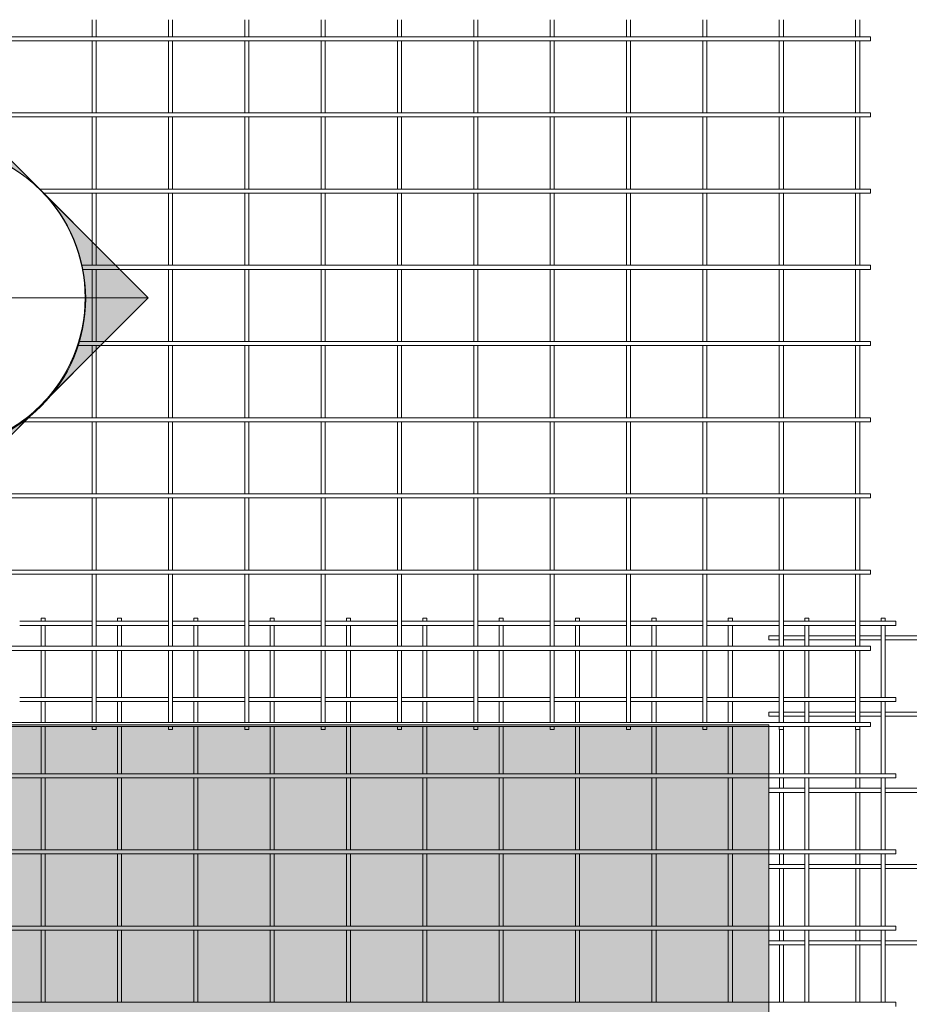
# Model space of a CAD drawing. Header units: millimetres. Extents: x 304 to 8233, y -430 to 3349.
# Tile 4 of 5: x 3812 to 5563, y 1411 to 3349. Entities that reach past the tile are written whole.
import ezdxf

# ---------------------------------------------------------------- set-up
doc = ezdxf.new("R2010")
doc.units = ezdxf.units.MM
for name, color, linetype, lineweight in [('A-DETL-GENF', 92, 'Continuous', 18), ('A-DETL-THIN', 151, 'Continuous', 18), ('A-GENM', 13, 'Continuous', 18), ('G-ANNO-SYMB', 111, 'Continuous', 9)]:
    doc.layers.add(name, color=color, linetype=linetype, lineweight=lineweight)

# ---------------------------------------------------------------- blocks, each defined once
blk = doc.blocks.new('United Steel 668 Standard Mesh - United Steel 668 Standard Mesh-265078-Level 1')
at = {"layer": 'A-GENM'}
for p, q in [((-1682.6, 0), (-1682.6, -6.4)), ((-1674.6, 0), (-1682.6, 0)), ((-1674.6, -6.4), (-1674.6, 0)), ((-1532.3, 0), (-1532.3, -6.4)), ((-1524.3, 0), (-1532.3, 0)), ((-1524.3, -6.4), (-1524.3, 0)), ((-1382, 0), (-1382, -6.4)), ((-1374, 0), (-1382, 0)), ((-1374, -6.4), (-1374, 0)), ((-1231.6, 0), (-1231.6, -6.5)), ((-1223.6, 0), (-1231.6, 0)), ((-1223.6, -6.5), (-1223.6, 0)), ((-1081.3, 0), (-1081.3, -6.5)), ((-1073.3, 0), (-1081.3, 0)), ((-1073.3, -6.5), (-1073.3, 0)), ((-931, 0), (-931, -6.5)), ((-923, 0), (-931, 0)), ((-923, -6.5), (-923, 0)), ((-780.7, 0), (-780.7, -6.5)), ((-772.7, 0), (-780.7, 0)), ((-772.7, -6.5), (-772.7, 0)), ((-630.3, 0), (-630.3, -6.3)), ((-622.3, 0), (-630.3, 0)), ((-622.3, -6.3), (-622.3, 0)), ((-480, 0), (-480, -6.3)), ((-472, 0), (-480, 0)), ((-472, -6.3), (-472, 0)), ((-329.7, 0), (-329.7, -6.3)), ((-321.7, 0), (-329.7, 0)), ((-321.7, -6.3), (-321.7, 0)), ((-179.3, 0), (-179.3, -6.3)), ((-171.3, 0), (-179.3, 0)), ((-171.3, -6.3), (-171.3, 0)), ((-29, 0), (-29, -6.3)), ((-21, 0), (-29, 0)), ((-21, -6.3), (-21, 0)), ((-1582.3, -6.3), (-1724.6, -6.3)), ((-1724.6, -14.3), (-1582.3, -14.3)), ((-1682.6, -14.1), (-1682.6, -55.8)), ((-1674.6, -55.8), (-1674.6, -14.1)), ((-1432, -6.3), (-1574.3, -6.3)), ((-1574.3, -14.3), (-1432, -14.3)), ((-1532.3, -14.1), (-1532.3, -55.8)), ((-1524.3, -55.8), (-1524.3, -14.1)), ((-1281.6, -6.3), (-1424, -6.3)), ((-1424, -14.3), (-1281.6, -14.3)), ((-1382, -14.1), (-1382, -55.8)), ((-1374, -55.9), (-1374, -14.1)), ((-1131.3, -6.3), (-1273.6, -6.3)), ((-1273.6, -14.3), (-1131.3, -14.3)), ((-1231.6, -14.1), (-1231.6, -55.9)), ((-1223.6, -55.9), (-1223.6, -14.1)), ((-981, -6.3), (-1123.3, -6.3)), ((-1123.3, -14.3), (-981, -14.3)), ((-1081.3, -14.1), (-1081.3, -55.8)), ((-1073.3, -55.8), (-1073.3, -14.1)), ((-830.7, -6.3), (-973, -6.3)), ((-973, -14.3), (-830.7, -14.3)), ((-931, -14.1), (-931, -55.8)), ((-923, -55.8), (-923, -14.1)), ((-680.3, -6.3), (-822.7, -6.3)), ((-822.7, -14.3), (-680.3, -14.3)), ((-780.7, -14.1), (-780.7, -55.8)), ((-772.7, -55.8), (-772.7, -14.1)), ((-530, -6.3), (-672.3, -6.3)), ((-672.3, -14.3), (-530, -14.3)), ((-630.3, -14.3), (-630.3, -55.6)), ((-622.3, -55.6), (-622.3, -14.3)), ((-379.7, -6.3), (-522, -6.3)), ((-522, -14.3), (-379.7, -14.3)), ((-480, -14.3), (-480, -55.6)), ((-472, -55.6), (-472, -14.3)), ((-229.3, -6.3), (-371.7, -6.3)), ((-371.7, -14.3), (-229.3, -14.3)), ((-329.7, -14.3), (-329.7, -55.6)), ((-321.7, -55.6), (-321.7, -14.3)), ((-79, -6.3), (-221.3, -6.3)), ((-221.3, -14.3), (-79, -14.3)), ((-179.3, -14.3), (-179.3, -55.6)), ((-171.3, -55.6), (-171.3, -14.3)), ((0, -6.3), (-71, -6.3)), ((-71, -14.3), (0, -14.3)), ((-29, -14.3), (-29, -156.3)), ((-21, -156.3), (-21, -14.3)), ((0, -14.3), (0, -6.3)), ((-1682.6, -63.5), (-1682.6, -156.4)), ((-1674.6, -156.4), (-1674.6, -63.5)), ((-1532.3, -63.5), (-1532.3, -156.4)), ((-1524.3, -156.4), (-1524.3, -63.5)), ((-1382, -63.5), (-1382, -156.4)), ((-1374, -156.4), (-1374, -63.5)), ((-1231.6, -63.5), (-1231.6, -156.5)), ((-1223.6, -156.5), (-1223.6, -63.5)), ((-1081.3, -63.5), (-1081.3, -156.5)), ((-1073.3, -156.5), (-1073.3, -63.5)), ((-931, -63.5), (-931, -156.5)), ((-923, -156.5), (-923, -63.5)), ((-780.7, -63.5), (-780.7, -156.5)), ((-772.7, -156.5), (-772.7, -63.5)), ((-630.3, -63.6), (-630.3, -156.3)), ((-622.3, -156.3), (-622.3, -63.6)), ((-480, -63.6), (-480, -156.3)), ((-472, -156.3), (-472, -63.6)), ((-329.7, -63.6), (-329.7, -156.3)), ((-321.7, -156.3), (-321.7, -63.6)), ((-179.3, -63.6), (-179.3, -156.3)), ((-171.3, -156.3), (-171.3, -63.6)), ((-1582.3, -156.3), (-1724.6, -156.3)), ((-1724.6, -164.3), (-1582.3, -164.3)), ((-1682.6, -164.1), (-1682.6, -205.8)), ((-1674.6, -205.8), (-1674.6, -164.1)), ((-1432, -156.3), (-1574.3, -156.3)), ((-1574.3, -164.3), (-1432, -164.3)), ((-1532.3, -164.1), (-1532.3, -205.8)), ((-1524.3, -205.8), (-1524.3, -164.1)), ((-1281.6, -156.3), (-1424, -156.3)), ((-1424, -164.3), (-1281.6, -164.3)), ((-1382, -164.1), (-1382, -205.8)), ((-1374, -205.9), (-1374, -164.1)), ((-1131.3, -156.3), (-1273.6, -156.3)), ((-1273.6, -164.3), (-1131.3, -164.3)), ((-1231.6, -164.1), (-1231.6, -205.9)), ((-1223.6, -205.9), (-1223.6, -164.1)), ((-981, -156.3), (-1123.3, -156.3)), ((-1123.3, -164.3), (-981, -164.3)), ((-1081.3, -164.1), (-1081.3, -205.8)), ((-1073.3, -205.8), (-1073.3, -164.1)), ((-830.7, -156.3), (-973, -156.3)), ((-973, -164.3), (-830.7, -164.3)), ((-931, -164.1), (-931, -205.8)), ((-923, -205.8), (-923, -164.1)), ((-680.3, -156.3), (-822.7, -156.3)), ((-822.7, -164.3), (-680.3, -164.3)), ((-780.7, -164.1), (-780.7, -205.8)), ((-772.7, -205.8), (-772.7, -164.1)), ((-530, -156.3), (-672.3, -156.3)), ((-672.3, -164.3), (-530, -164.3)), ((-630.3, -164.3), (-630.3, -205.6)), ((-622.3, -205.6), (-622.3, -164.3)), ((-379.7, -156.3), (-522, -156.3)), ((-522, -164.3), (-379.7, -164.3)), ((-480, -164.3), (-480, -205.6)), ((-472, -205.6), (-472, -164.3)), ((-229.3, -156.3), (-371.7, -156.3)), ((-371.7, -164.3), (-229.3, -164.3)), ((-329.7, -164.3), (-329.7, -205.6)), ((-321.7, -205.6), (-321.7, -164.3)), ((-79, -156.3), (-221.3, -156.3)), ((-221.3, -164.3), (-79, -164.3)), ((-179.3, -164.3), (-179.3, -205.6)), ((-171.3, -205.6), (-171.3, -164.3)), ((0, -156.3), (-71, -156.3)), ((-71, -164.3), (0, -164.3)), ((-29, -164.3), (-29, -306.3)), ((-21, -306.3), (-21, -164.3)), ((0, -164.3), (0, -156.3)), ((-1682.6, -213.5), (-1682.6, -306.4)), ((-1674.6, -306.4), (-1674.6, -213.5)), ((-1532.3, -213.5), (-1532.3, -306.4)), ((-1524.3, -306.4), (-1524.3, -213.5)), ((-1382, -213.5), (-1382, -306.4)), ((-1374, -306.4), (-1374, -213.5)), ((-1231.6, -213.5), (-1231.6, -306.5)), ((-1223.6, -306.5), (-1223.6, -213.5)), ((-1081.3, -213.5), (-1081.3, -306.5)), ((-1073.3, -306.5), (-1073.3, -213.5)), ((-931, -213.5), (-931, -306.5)), ((-923, -306.5), (-923, -213.5)), ((-780.7, -213.5), (-780.7, -306.5)), ((-772.7, -306.5), (-772.7, -213.5)), ((-630.3, -213.6), (-630.3, -306.3)), ((-622.3, -306.3), (-622.3, -213.6)), ((-480, -213.6), (-480, -306.3)), ((-472, -306.3), (-472, -213.6)), ((-329.7, -213.6), (-329.7, -306.3)), ((-321.7, -306.3), (-321.7, -213.6)), ((-179.3, -213.6), (-179.3, -306.3)), ((-171.3, -306.3), (-171.3, -213.6)), ((-250.1, -306.3), (-4560, -306.3)), ((0, -306.3), (-250.1, -306.3)), ((0, -314.3), (0, -306.3)), ((-4560, -314.3), (-250.1, -314.3)), ((-1682.6, -314.1), (-1682.6, -456.4)), ((-1674.6, -456.4), (-1674.6, -314.1)), ((-1532.3, -314.1), (-1532.3, -456.4)), ((-1524.3, -456.4), (-1524.3, -314.1)), ((-1382, -314.1), (-1382, -456.4)), ((-1374, -456.4), (-1374, -314.1)), ((-1231.6, -314.1), (-1231.6, -456.5)), ((-1223.6, -456.5), (-1223.6, -314.1)), ((-1081.3, -314.1), (-1081.3, -456.5)), ((-1073.3, -456.5), (-1073.3, -314.1)), ((-931, -314.1), (-931, -456.5)), ((-923, -456.5), (-923, -314.1)), ((-780.7, -314.1), (-780.7, -456.5)), ((-772.7, -456.5), (-772.7, -314.1)), ((-630.3, -314.3), (-630.3, -456.3)), ((-622.3, -456.3), (-622.3, -314.3)), ((-480, -314.3), (-480, -456.3)), ((-472, -456.3), (-472, -314.3)), ((-329.7, -314.3), (-329.7, -456.3)), ((-321.7, -456.3), (-321.7, -314.3)), ((-250.1, -314.3), (0, -314.3)), ((-179.3, -314.3), (-179.3, -456.3)), ((-171.3, -456.3), (-171.3, -314.3)), ((-29, -314.3), (-29, -456.3)), ((-21, -456.3), (-21, -314.3)), ((-250.1, -456.3), (-4560, -456.3)), ((-4560, -464.3), (-250.1, -464.3)), ((-1682.6, -464.1), (-1682.6, -606.4)), ((-1674.6, -606.4), (-1674.6, -464.1)), ((-1532.3, -464.1), (-1532.3, -606.4)), ((-1524.3, -606.4), (-1524.3, -464.1)), ((-1382, -464.1), (-1382, -606.4)), ((-1374, -606.4), (-1374, -464.1)), ((-1231.6, -464.1), (-1231.6, -606.5)), ((-1223.6, -606.5), (-1223.6, -464.1)), ((-1081.3, -464.1), (-1081.3, -606.5)), ((-1073.3, -606.5), (-1073.3, -464.1)), ((-931, -464.1), (-931, -606.5)), ((-923, -606.5), (-923, -464.1)), ((-780.7, -464.1), (-780.7, -606.5)), ((-772.7, -606.5), (-772.7, -464.1)), ((-630.3, -464.3), (-630.3, -606.3)), ((-622.3, -606.3), (-622.3, -464.3)), ((-480, -464.3), (-480, -606.3)), ((-472, -606.3), (-472, -464.3)), ((-329.7, -464.3), (-329.7, -606.3)), ((-321.7, -606.3), (-321.7, -464.3)), ((0, -456.3), (-250.1, -456.3)), ((-250.1, -464.3), (0, -464.3)), ((-179.3, -464.3), (-179.3, -606.3)), ((-171.3, -606.3), (-171.3, -464.3)), ((-29, -464.3), (-29, -606.3)), ((-21, -606.3), (-21, -464.3)), ((0, -464.3), (0, -456.3)), ((-250.1, -606.3), (-4560, -606.3)), ((-4560, -614.3), (-250.1, -614.3)), ((-1682.6, -614.1), (-1682.6, -756.4)), ((-1674.6, -756.4), (-1674.6, -614.1)), ((-1532.3, -614.1), (-1532.3, -756.4)), ((-1524.3, -756.4), (-1524.3, -614.1)), ((-1382, -614.1), (-1382, -756.4)), ((-1374, -756.4), (-1374, -614.1)), ((-1231.6, -614.1), (-1231.6, -756.5)), ((-1223.6, -756.5), (-1223.6, -614.1)), ((-1081.3, -614.1), (-1081.3, -756.5)), ((-1073.3, -756.5), (-1073.3, -614.1)), ((-931, -614.1), (-931, -756.5)), ((-923, -756.5), (-923, -614.1)), ((-780.7, -614.1), (-780.7, -756.5)), ((-772.7, -756.5), (-772.7, -614.1)), ((-630.3, -614.3), (-630.3, -756.3)), ((-622.3, -756.3), (-622.3, -614.3)), ((-480, -614.3), (-480, -756.3)), ((-472, -756.3), (-472, -614.3)), ((-329.7, -614.3), (-329.7, -756.3)), ((-321.7, -756.3), (-321.7, -614.3)), ((0, -606.3), (-250.1, -606.3)), ((-250.1, -614.3), (0, -614.3)), ((-179.3, -614.3), (-179.3, -756.3)), ((-171.3, -756.3), (-171.3, -614.3)), ((-29, -614.3), (-29, -756.3)), ((-21, -756.3), (-21, -614.3)), ((0, -614.3), (0, -606.3)), ((-250.1, -756.3), (-4560, -756.3)), ((0, -756.3), (-250.1, -756.3)), ((0, -764.3), (0, -756.3))]:
    blk.add_line(p, q, dxfattribs=at)
blk = doc.blocks.new('United Steel 668 Standard Mesh - United Steel 668 Standard Mesh-V1-Level 1')
at = {"layer": 'A-GENM'}
for p, q in [((-1532.3, -572.8), (-1532.3, -606.4)), ((-1524.3, -606.4), (-1524.3, -572.8)), ((-1382, -572.8), (-1382, -606.4)), ((-1374, -606.4), (-1374, -572.8)), ((-1231.6, -572.8), (-1231.6, -606.5)), ((-1223.6, -606.5), (-1223.6, -572.8)), ((-1081.3, -572.8), (-1081.3, -606.5)), ((-1073.3, -606.5), (-1073.3, -572.8)), ((-931, -572.8), (-931, -606.5)), ((-923, -606.5), (-923, -572.8)), ((-780.7, -572.8), (-780.7, -606.5)), ((-772.7, -606.5), (-772.7, -572.8)), ((-630.3, -572.8), (-630.3, -606.3)), ((-622.3, -606.3), (-622.3, -572.8)), ((-480, -572.8), (-480, -606.3)), ((-472, -606.3), (-472, -572.8)), ((-329.7, -572.8), (-329.7, -606.3)), ((-321.7, -606.3), (-321.7, -572.8)), ((-179.3, -572.8), (-179.3, -606.3)), ((-171.3, -606.3), (-171.3, -572.8)), ((-29, -572.8), (-29, -606.3)), ((-21, -606.3), (-21, -572.8)), ((0, -606.3), (-4560, -606.3)), ((-4560, -614.3), (0, -614.3)), ((-1532.3, -614.1), (-1532.3, -756.4)), ((-1524.3, -756.4), (-1524.3, -614.1)), ((-1382, -614.1), (-1382, -756.4)), ((-1374, -756.4), (-1374, -614.1)), ((-1231.6, -614.1), (-1231.6, -756.5)), ((-1223.6, -756.5), (-1223.6, -614.1)), ((-1081.3, -614.1), (-1081.3, -756.5)), ((-1073.3, -756.5), (-1073.3, -614.1)), ((-931, -614.1), (-931, -756.5)), ((-923, -756.5), (-923, -614.1)), ((-780.7, -614.1), (-780.7, -756.5)), ((-772.7, -756.5), (-772.7, -614.1)), ((-630.3, -614.3), (-630.3, -756.3)), ((-622.3, -756.3), (-622.3, -614.3)), ((-480, -614.3), (-480, -756.3)), ((-472, -756.3), (-472, -614.3)), ((-329.7, -614.3), (-329.7, -756.3)), ((-321.7, -756.3), (-321.7, -614.3)), ((-179.3, -614.3), (-179.3, -756.3)), ((-171.3, -756.3), (-171.3, -614.3)), ((-29, -614.3), (-29, -756.3)), ((-21, -756.3), (-21, -614.3)), ((0, -614.3), (0, -606.3)), ((0, -756.3), (-4560, -756.3)), ((-4560, -764.3), (0, -764.3)), ((-1532.3, -764.1), (-1532.3, -906.4)), ((-1524.3, -906.4), (-1524.3, -764.1)), ((-1382, -764.1), (-1382, -906.4)), ((-1374, -906.4), (-1374, -764.1)), ((-1231.6, -764.1), (-1231.6, -906.5)), ((-1223.6, -906.5), (-1223.6, -764.1)), ((-1081.3, -764.1), (-1081.3, -906.5)), ((-1073.3, -906.5), (-1073.3, -764.1)), ((-931, -764.1), (-931, -906.5)), ((-923, -906.5), (-923, -764.1)), ((-780.7, -764.1), (-780.7, -906.5)), ((-772.7, -906.5), (-772.7, -764.1)), ((-630.3, -764.3), (-630.3, -906.3)), ((-622.3, -906.3), (-622.3, -764.3)), ((-480, -764.3), (-480, -906.3)), ((-472, -906.3), (-472, -764.3)), ((-329.7, -764.3), (-329.7, -906.3)), ((-321.7, -906.3), (-321.7, -764.3)), ((-179.3, -764.3), (-179.3, -906.3)), ((-171.3, -906.3), (-171.3, -764.3)), ((-29, -764.3), (-29, -906.3)), ((-21, -906.3), (-21, -764.3)), ((0, -764.3), (0, -756.3)), ((0, -906.3), (-1636.3, -906.3)), ((0, -914.3), (0, -906.3)), ((-1628.5, -914.3), (0, -914.3)), ((-1532.3, -914.1), (-1532.3, -1056.4)), ((-1524.3, -1056.4), (-1524.3, -914.1)), ((-1382, -914.1), (-1382, -1056.4)), ((-1374, -1056.4), (-1374, -914.1)), ((-1231.6, -914.1), (-1231.6, -1056.5)), ((-1223.6, -1056.5), (-1223.6, -914.1)), ((-1081.3, -914.1), (-1081.3, -1056.5)), ((-1073.3, -1056.5), (-1073.3, -914.1)), ((-931, -914.1), (-931, -1056.5)), ((-923, -1056.5), (-923, -914.1)), ((-780.7, -914.1), (-780.7, -1056.5)), ((-772.7, -1056.5), (-772.7, -914.1)), ((-630.3, -914.3), (-630.3, -1056.3)), ((-622.3, -1056.3), (-622.3, -914.3)), ((-480, -914.3), (-480, -1056.3)), ((-472, -1056.3), (-472, -914.3)), ((-329.7, -914.3), (-329.7, -1056.3)), ((-321.7, -1056.3), (-321.7, -914.3)), ((-179.3, -914.3), (-179.3, -1056.3)), ((-171.3, -1056.3), (-171.3, -914.3)), ((-29, -914.3), (-29, -1056.3)), ((-21, -1056.3), (-21, -914.3)), ((0, -1056.3), (-1552, -1056.3)), ((-1550.2, -1064.3), (0, -1064.3)), ((-1532.3, -1064.1), (-1532.3, -1206.4)), ((-1524.3, -1206.4), (-1524.3, -1064.1)), ((-1382, -1064.1), (-1382, -1206.4)), ((-1374, -1206.4), (-1374, -1064.1)), ((-1231.6, -1064.1), (-1231.6, -1206.5)), ((-1223.6, -1206.5), (-1223.6, -1064.1)), ((-1081.3, -1064.1), (-1081.3, -1206.5)), ((-1073.3, -1206.5), (-1073.3, -1064.1)), ((-931, -1064.1), (-931, -1206.5)), ((-923, -1206.5), (-923, -1064.1)), ((-780.7, -1064.1), (-780.7, -1206.5)), ((-772.7, -1206.5), (-772.7, -1064.1)), ((-630.3, -1064.3), (-630.3, -1206.3)), ((-622.3, -1206.3), (-622.3, -1064.3)), ((-480, -1064.3), (-480, -1206.3)), ((-472, -1206.3), (-472, -1064.3)), ((-329.7, -1064.3), (-329.7, -1206.3)), ((-321.7, -1206.3), (-321.7, -1064.3)), ((-179.3, -1064.3), (-179.3, -1206.3)), ((-171.3, -1206.3), (-171.3, -1064.3)), ((-29, -1064.3), (-29, -1206.3)), ((-21, -1206.3), (-21, -1064.3)), ((0, -1064.3), (0, -1056.3)), ((-1560.7, -1214.3), (0, -1214.3)), ((0, -1206.3), (-1558.3, -1206.3)), ((-1532.3, -1214.2), (-1532.3, -1356.4)), ((-1524.3, -1356.4), (-1524.3, -1214.2)), ((-1382, -1214.2), (-1382, -1356.4)), ((-1374, -1356.4), (-1374, -1214.2)), ((-1231.6, -1214.2), (-1231.6, -1356.5)), ((-1223.6, -1356.5), (-1223.6, -1214.2)), ((-1081.3, -1214.2), (-1081.3, -1356.5)), ((-1073.3, -1356.5), (-1073.3, -1214.2)), ((-931, -1214.2), (-931, -1356.5)), ((-923, -1356.5), (-923, -1214.2)), ((-780.7, -1214.2), (-780.7, -1356.5)), ((-772.7, -1356.5), (-772.7, -1214.2)), ((-630.3, -1214.3), (-630.3, -1356.3)), ((-622.3, -1356.3), (-622.3, -1214.3)), ((-480, -1214.3), (-480, -1356.3)), ((-472, -1356.3), (-472, -1214.3)), ((-329.7, -1214.3), (-329.7, -1356.3)), ((-321.7, -1356.3), (-321.7, -1214.3)), ((-179.3, -1214.3), (-179.3, -1356.3)), ((-171.3, -1356.3), (-171.3, -1214.3)), ((-29, -1214.3), (-29, -1356.3)), ((-21, -1356.3), (-21, -1214.3)), ((0, -1214.3), (0, -1206.3)), ((0, -1356.3), (-1660, -1356.3)), ((0, -1364.3), (0, -1356.3)), ((-1669.7, -1364.3), (0, -1364.3)), ((-1532.3, -1364.2), (-1532.3, -1506.4)), ((-1524.3, -1506.4), (-1524.3, -1364.2)), ((-1382, -1364.2), (-1382, -1506.4)), ((-1374, -1506.4), (-1374, -1364.2)), ((-1231.6, -1364.2), (-1231.6, -1506.5)), ((-1223.6, -1506.5), (-1223.6, -1364.2)), ((-1081.3, -1364.2), (-1081.3, -1506.5)), ((-1073.3, -1506.5), (-1073.3, -1364.2)), ((-931, -1364.2), (-931, -1506.5)), ((-923, -1506.5), (-923, -1364.2)), ((-780.7, -1364.2), (-780.7, -1506.5)), ((-772.7, -1506.5), (-772.7, -1364.2)), ((-630.3, -1364.3), (-630.3, -1506.3)), ((-622.3, -1506.3), (-622.3, -1364.3)), ((-480, -1364.3), (-480, -1506.3)), ((-472, -1506.3), (-472, -1364.3)), ((-329.7, -1364.3), (-329.7, -1506.3)), ((-321.7, -1506.3), (-321.7, -1364.3)), ((-179.3, -1364.3), (-179.3, -1506.3)), ((-171.3, -1506.3), (-171.3, -1364.3)), ((-29, -1364.3), (-29, -1506.3)), ((-21, -1506.3), (-21, -1364.3)), ((0, -1506.3), (-4560, -1506.3)), ((0, -1514.3), (0, -1506.3)), ((-4560, -1514.3), (0, -1514.3)), ((-1532.3, -1514.2), (-1532.3, -1656.4)), ((-1524.3, -1656.4), (-1524.3, -1514.2)), ((-1382, -1514.2), (-1382, -1656.4)), ((-1374, -1656.4), (-1374, -1514.2)), ((-1231.6, -1514.2), (-1231.6, -1656.5)), ((-1223.6, -1656.5), (-1223.6, -1514.2)), ((-1081.3, -1514.2), (-1081.3, -1656.5)), ((-1073.3, -1656.5), (-1073.3, -1514.2)), ((-931, -1514.2), (-931, -1656.5)), ((-923, -1656.5), (-923, -1514.2)), ((-780.7, -1514.2), (-780.7, -1656.5)), ((-772.7, -1656.5), (-772.7, -1514.2)), ((-630.3, -1514.3), (-630.3, -1656.3)), ((-622.3, -1656.3), (-622.3, -1514.3)), ((-480, -1514.3), (-480, -1656.3)), ((-472, -1656.3), (-472, -1514.3)), ((-329.7, -1514.3), (-329.7, -1656.3)), ((-321.7, -1656.3), (-321.7, -1514.3)), ((-179.3, -1514.3), (-179.3, -1656.3)), ((-171.3, -1656.3), (-171.3, -1514.3)), ((-29, -1514.3), (-29, -1656.3)), ((-21, -1656.3), (-21, -1514.3)), ((0, -1656.3), (-4560, -1656.3)), ((-4560, -1664.3), (0, -1664.3)), ((-1532.3, -1664.2), (-1532.3, -1806.4)), ((-1524.3, -1806.4), (-1524.3, -1664.2)), ((-1382, -1664.2), (-1382, -1806.4)), ((-1374, -1806.4), (-1374, -1664.2)), ((-1231.6, -1664.2), (-1231.6, -1806.6)), ((-1223.6, -1806.6), (-1223.6, -1664.2)), ((-1081.3, -1664.2), (-1081.3, -1806.5)), ((-1073.3, -1806.5), (-1073.3, -1664.2)), ((-931, -1664.2), (-931, -1806.5)), ((-923, -1806.5), (-923, -1664.2)), ((-780.7, -1664.2), (-780.7, -1806.5)), ((-772.7, -1806.5), (-772.7, -1664.2)), ((-630.3, -1664.3), (-630.3, -1806.3)), ((-622.3, -1806.3), (-622.3, -1664.3)), ((-480, -1664.3), (-480, -1806.3)), ((-472, -1806.3), (-472, -1664.3)), ((-329.7, -1664.3), (-329.7, -1806.3)), ((-321.7, -1806.3), (-321.7, -1664.3)), ((-179.3, -1664.3), (-179.3, -1806.3)), ((-171.3, -1806.3), (-171.3, -1664.3)), ((-29, -1664.3), (-29, -1806.3)), ((-21, -1806.3), (-21, -1664.3)), ((0, -1664.3), (0, -1656.3)), ((0, -1806.3), (-4560, -1806.3)), ((-4560, -1814.3), (0, -1814.3)), ((-1532.3, -1814.2), (-1532.3, -1956.4)), ((-1524.3, -1956.4), (-1524.3, -1814.2)), ((-1382, -1814.2), (-1382, -1956.4)), ((-1374, -1956.4), (-1374, -1814.2)), ((-1231.6, -1814.2), (-1231.6, -1956.6)), ((-1223.6, -1956.6), (-1223.6, -1814.2)), ((-1081.3, -1814.2), (-1081.3, -1956.5)), ((-1073.3, -1956.5), (-1073.3, -1814.2)), ((-931, -1814.2), (-931, -1956.5)), ((-923, -1956.5), (-923, -1814.2)), ((-780.7, -1814.2), (-780.7, -1956.5)), ((-772.7, -1956.5), (-772.7, -1814.2)), ((-630.3, -1814.3), (-630.3, -1956.3)), ((-622.3, -1956.3), (-622.3, -1814.3)), ((-480, -1814.3), (-480, -1956.3)), ((-472, -1956.3), (-472, -1814.3)), ((-329.7, -1814.3), (-329.7, -1956.3)), ((-321.7, -1956.3), (-321.7, -1814.3)), ((-179.3, -1814.3), (-179.3, -1956.3)), ((-171.3, -1956.3), (-171.3, -1814.3)), ((-29, -1814.3), (-29, -1956.3)), ((-21, -1956.3), (-21, -1814.3)), ((0, -1814.3), (0, -1806.3)), ((0, -1956.3), (-4560, -1956.3)), ((0, -1964.3), (0, -1956.3)), ((-4510, -1964.3), (-200.1, -1964.3)), ((-1532.3, -1964.2), (-1532.3, -1970)), ((-1532.3, -1970), (-1524.3, -1970)), ((-1524.3, -1970), (-1524.3, -1964.2)), ((-1382, -1964.2), (-1382, -1970)), ((-1382, -1970), (-1374, -1970)), ((-1374, -1970), (-1374, -1964.2)), ((-1231.6, -1964.2), (-1231.6, -1970)), ((-1231.6, -1970), (-1223.6, -1970)), ((-1223.6, -1970), (-1223.6, -1964.2)), ((-1081.3, -1964.2), (-1081.3, -1970)), ((-1081.3, -1970), (-1073.3, -1970)), ((-1073.3, -1970), (-1073.3, -1964.2)), ((-931, -1964.2), (-931, -1970)), ((-931, -1970), (-923, -1970)), ((-923, -1970), (-923, -1964.2)), ((-780.7, -1964.2), (-780.7, -1970)), ((-780.7, -1970), (-772.7, -1970)), ((-772.7, -1970), (-772.7, -1964.2)), ((-630.3, -1964.3), (-630.3, -1970)), ((-630.3, -1970), (-622.3, -1970)), ((-622.3, -1970), (-622.3, -1964.3)), ((-480, -1964.3), (-480, -1970)), ((-480, -1970), (-472, -1970)), ((-472, -1970), (-472, -1964.3)), ((-329.7, -1964.3), (-329.7, -1970)), ((-329.7, -1970), (-321.7, -1970)), ((-321.7, -1970), (-321.7, -1964.3)), ((-200.1, -1964.3), (0, -1964.3)), ((-179.3, -1964.3), (-179.3, -1970)), ((-179.3, -1970), (-171.3, -1970)), ((-171.3, -1970), (-171.3, -1964.3)), ((-29, -1964.3), (-29, -1970)), ((-29, -1970), (-21, -1970)), ((-21, -1970), (-21, -1964.3))]:
    blk.add_line(p, q, dxfattribs=at)
blk = doc.blocks.new('United Steel 668 Standard Mesh - United Steel 668 Standard Mesh-V2-Level 1')
at = {"layer": 'A-GENM'}
for p, q in [((-4530.9, 0), (-4531.4, 0)), ((-4530.9, -6.3), (-4530.9, 0)), ((-4380.6, 0), (-4381.1, 0)), ((-4380.6, -6.3), (-4380.6, 0)), ((-4539.3, -6.3), (-4560, -6.3)), ((-4560, -6.3), (-4560, -14.3)), ((-4560, -14.3), (-4539.3, -14.3)), ((-4489.3, -6.3), (-4531.3, -6.3)), ((-4531.3, -14.3), (-4489.3, -14.3)), ((-4530.9, -26.9), (-4530.9, -14.3)), ((-4388.9, -6.3), (-4481.3, -6.3)), ((-4481.3, -14.3), (-4388.9, -14.3)), ((-4338.9, -6.3), (-4380.9, -6.3)), ((-4380.9, -14.3), (-4338.9, -14.3)), ((-4380.6, -26.9), (-4380.6, -14.2)), ((-2833.3, -6.3), (-4330.9, -6.3)), ((-4330.9, -14.3), (-2833.3, -14.3)), ((-4530.9, -127.5), (-4530.9, -34.9)), ((-4380.6, -127.5), (-4380.6, -34.9)), ((-4530.9, -156.3), (-4530.9, -135.5)), ((-4380.6, -156.3), (-4380.6, -135.5)), ((-4539.3, -156.3), (-4560, -156.3)), ((-4560, -156.3), (-4560, -164.3)), ((-4560, -164.3), (-4539.3, -164.3)), ((-4489.2, -156.3), (-4531.3, -156.3)), ((-4531.3, -164.3), (-4489.2, -164.3)), ((-4530.9, -176.9), (-4530.9, -164.3)), ((-4388.9, -156.3), (-4481.3, -156.3)), ((-4481.3, -164.3), (-4388.9, -164.3)), ((-4338.9, -156.3), (-4380.9, -156.3)), ((-4380.9, -164.3), (-4338.9, -164.3)), ((-4380.6, -176.9), (-4380.6, -164.3)), ((-2833.3, -156.3), (-4330.9, -156.3)), ((-4330.9, -164.3), (-2833.3, -164.3)), ((-4538.9, -190.6), (-4538.9, -277.5)), ((-4530.9, -277.5), (-4530.9, -184.9)), ((-4388.6, -190.6), (-4388.6, -277.5)), ((-4380.6, -277.5), (-4380.6, -184.9)), ((-4538.9, -285.5), (-4538.9, -306.3)), ((-4530.9, -306.3), (-4530.9, -285.5)), ((-4388.6, -285.5), (-4388.6, -306.3)), ((-4380.6, -306.3), (-4380.6, -285.5)), ((-4489, -306.3), (-4560, -306.3)), ((-4560, -306.3), (-4560, -314.3)), ((-4338.7, -306.3), (-4481.5, -306.3)), ((-2833.3, -306.3), (-4331.1, -306.3)), ((-4560, -314.3), (-4489, -314.3)), ((-4538.9, -314.3), (-4538.9, -427.5)), ((-4530.9, -427.5), (-4530.9, -314.3)), ((-4481.5, -314.3), (-4338.7, -314.3)), ((-4388.6, -314.3), (-4388.6, -427.5)), ((-4380.6, -427.5), (-4380.6, -314.3)), ((-4331.1, -314.3), (-2833.3, -314.3)), ((-4538.9, -435.5), (-4538.9, -456.3)), ((-4530.9, -456.3), (-4530.9, -435.5)), ((-4388.6, -435.5), (-4388.6, -456.3)), ((-4380.6, -456.3), (-4380.6, -435.5)), ((-4489, -456.3), (-4560, -456.3)), ((-4560, -456.3), (-4560, -464.3)), ((-4560, -464.3), (-4489, -464.3)), ((-4538.9, -464.3), (-4538.9, -577.5)), ((-4530.9, -577.5), (-4530.9, -464.3)), ((-4338.7, -456.3), (-4481.5, -456.3)), ((-4481.5, -464.3), (-4338.7, -464.3)), ((-4388.6, -464.3), (-4388.6, -577.5)), ((-4380.6, -577.5), (-4380.6, -464.3)), ((-2833.3, -456.3), (-4331.2, -456.3)), ((-4331.2, -464.3), (-2833.3, -464.3)), ((-4538.9, -585.5), (-4538.9, -606.3)), ((-4530.9, -606.3), (-4530.9, -585.5)), ((-4388.6, -585.5), (-4388.6, -606.3)), ((-4380.6, -606.3), (-4380.6, -585.5)), ((-4489.1, -606.3), (-4560, -606.3)), ((-4560, -606.3), (-4560, -614.3)), ((-4560, -614.3), (-4489.1, -614.3)), ((-4538.9, -614.3), (-4538.9, -727.5)), ((-4530.9, -727.5), (-4530.9, -614.3)), ((-4338.8, -606.3), (-4481.4, -606.3)), ((-4481.4, -614.3), (-4338.8, -614.3)), ((-4388.6, -614.3), (-4388.6, -727.5)), ((-4380.6, -727.5), (-4380.6, -614.3)), ((-2833.3, -606.3), (-4331.1, -606.3)), ((-4331.1, -614.3), (-2833.3, -614.3))]:
    blk.add_line(p, q, dxfattribs=at)
blk = doc.blocks.new('Section - M_Section Head - Filled-1049-Level 1')
at = {"layer": 'G-ANNO-SYMB'}
h = blk.add_hatch(color=256, dxfattribs=at)
edge = h.paths.add_edge_path()
edge.add_line((-6, 8.485), (-6, 6))
edge.add_arc((-6, 0), 6, 90, 135)
edge.add_line((-10.243, 4.243), (-6, 8.485))
h = blk.add_hatch(color=256, dxfattribs=at)
edge = h.paths.add_edge_path()
edge.add_line((-6, 8.485), (-1.757, 4.243))
edge.add_arc((-6, 0), 6, 45, 90)
edge.add_line((-6, 6), (-6, 8.485))
h = blk.add_hatch(color=256, dxfattribs=at)
edge = h.paths.add_edge_path()
edge.add_line((-14.485, 0), (-10.243, 4.243))
edge.add_arc((-6, 0), 6, 135, 180)
edge.add_line((-12, 0), (-14.485, 0))
h = blk.add_hatch(color=256, dxfattribs=at)
edge = h.paths.add_edge_path()
edge.add_line((2.485, 0), (0, 0))
edge.add_arc((-6, 0), 6, 360, 405)
edge.add_line((-1.757, 4.243), (2.485, 0))
for p, q in [((-6, 8.485), (-14.485, 0)), ((-6, 8.485), (-10.243, 4.243)), ((-6, 8.485), (2.485, 0)), ((-6, 6), (-6, 8.485)), ((-6, 8.485), (-6, 6)), ((-1.757, 4.243), (-6, 8.485)), ((-10.243, 4.243), (-14.485, 0)), ((2.485, 0), (-1.757, 4.243)), ((-14.485, 0), (-12, 0)), ((0, 0), (2.485, 0)), ((-12, 0), (-14.485, 0)), ((0, 0), (2.485, 0))]:
    blk.add_line(p, q, dxfattribs=at)
for start, end in [(360, 180), (90, 135), (45, 90), (135, 180), (360, 45), (180, 360)]:
    blk.add_arc((-6, 0), 6, start, end, dxfattribs=at)

msp = doc.modelspace()

# ---------------------------------------------------------------- hatches: boundary and pattern name
at = {"layer": 'A-DETL-GENF', "transparency": 33554534}
msp.add_hatch(color=155, dxfattribs=at).paths.add_polyline_path([(976.3, 201.3), (5286.2, 201.3), (5286.2, 1961.4), (976.3, 1961.4), (976.3, 217.8)])

# ---------------------------------------------------------------- linework, layer by layer
at = {"layer": 'A-DETL-THIN'}
for p, q in [((5286.2, 1961.4), (976.3, 1961.4)), ((5286.2, 201.3), (5286.2, 1961.4))]:
    msp.add_line(p, q, dxfattribs=at)
for start, end in [(360, 180), (180, 360)]:
    msp.add_arc((3641.7, 2800.5), 300, start, end, dxfattribs=at)
at = {"layer": 'G-ANNO-SYMB'}
msp.add_line((3340.5, 2801.7), (3940.5, 2801.7), dxfattribs=at)

# ---------------------------------------------------------------- block references
at = {"layer": 'A-GENM'}
for name, p in [('United Steel 668 Standard Mesh - United Steel 668 Standard Mesh-V1-Level 1', (5486.3, 3922)), ('United Steel 668 Standard Mesh - United Steel 668 Standard Mesh-265078-Level 1', (5536.3, 2171.3)), ('United Steel 668 Standard Mesh - United Steel 668 Standard Mesh-V2-Level 1', (9846.2, 2142.6))]:
    msp.add_blockref(name, p, dxfattribs=at)
at = {"layer": 'G-ANNO-SYMB', "xscale": 49.99999999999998, "yscale": 49.99999999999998, "zscale": 49.99999999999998, "rotation": 269.9999999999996}
msp.add_blockref('Section - M_Section Head - Filled-1049-Level 1', (3640.5, 2501.7), dxfattribs=at)

doc.saveas('drawing.dxf')
